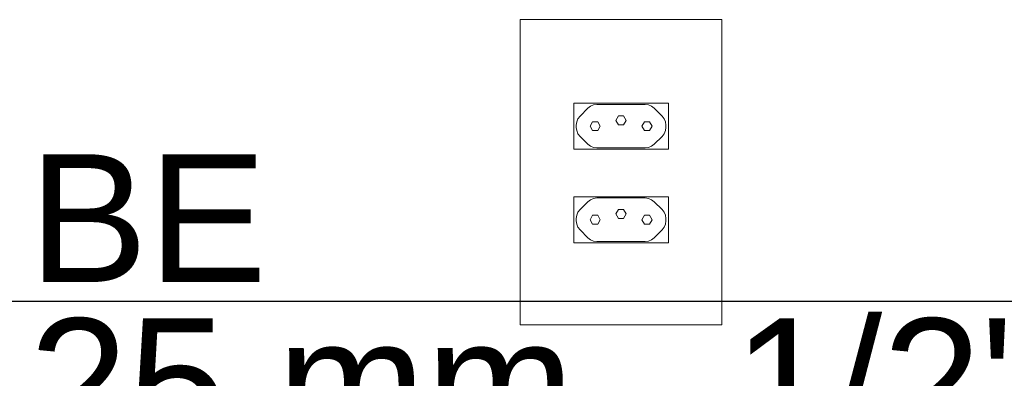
# Model space of a CAD drawing. Header units: millimetres. Extents: x -16331 to -10174, y -4135 to -3584.
# Tile 28 of 256: x -10370.196 to -10368.656, y -4014.513 to -4013.952. Entities that reach past the tile are written whole.
import ezdxf

# ---------------------------------------------------------------- set-up
doc = ezdxf.new("R2010")
doc.units = ezdxf.units.MM
doc.layers.add('DI-Eixos', color=7, linetype='Continuous')
doc.layers.add('Textos', color=7, linetype='Continuous')
doc.layers.add('DI-Elementos externos em vista', color=9, linetype='Continuous', lineweight=5)
doc.layers.add('IFC-IfcBuildingElementProxy-Contorno', color=250, linetype='Continuous', lineweight=5)
doc.styles.add('Arial', font='arial.ttf', dxfattribs={"height": 100})

msp = doc.modelspace()

# ---------------------------------------------------------------- linework, layer by layer
at = {"layer": 'DI-Eixos'}
msp.add_line((-10376.1671, -4014.3924), (-10355.1826, -4014.3924), dxfattribs=at)
at = {"layer": 'DI-Elementos externos em vista'}
for p, q in [((-10369.3344, -4013.9517), (-10369.4133, -4013.9517)), ((-10369.4133, -4013.9517), (-10369.4133, -4014.1906)), ((-10369.2555, -4013.9517), (-10369.3344, -4013.9517)), ((-10369.1766, -4013.9517), (-10369.2555, -4013.9517)), ((-10369.0977, -4013.9517), (-10369.1766, -4013.9517)), ((-10369.0977, -4014.1906), (-10369.0977, -4013.9517)), ((-10369.3295, -4014.0826), (-10369.2555, -4014.0826)), ((-10369.3295, -4014.0846), (-10369.3295, -4014.0826)), ((-10369.3295, -4014.0826), (-10369.3295, -4014.0846)), ((-10369.3255, -4014.0826), (-10369.3295, -4014.0826)), ((-10369.3295, -4014.0893), (-10369.3295, -4014.0846)), ((-10369.3295, -4014.0846), (-10369.3295, -4014.0893)), ((-10369.321, -4014.0826), (-10369.3255, -4014.0826)), ((-10369.3128, -4014.0826), (-10369.321, -4014.0826)), ((-10369.3042, -4014.0826), (-10369.3128, -4014.0826)), ((-10369.3074, -4014.0904), (-10369.3033, -4014.0872)), ((-10369.3033, -4014.0872), (-10369.3074, -4014.0904)), ((-10369.2995, -4014.0826), (-10369.3042, -4014.0826)), ((-10369.3033, -4014.0872), (-10369.2984, -4014.0852)), ((-10369.2984, -4014.0852), (-10369.3033, -4014.0872)), ((-10369.2972, -4014.0826), (-10369.2995, -4014.0826)), ((-10369.2984, -4014.0852), (-10369.2933, -4014.0846)), ((-10369.2933, -4014.0846), (-10369.2984, -4014.0852)), ((-10369.292, -4014.0826), (-10369.2972, -4014.0826)), ((-10369.2933, -4014.0846), (-10369.2619, -4014.0846)), ((-10369.2492, -4014.0846), (-10369.2933, -4014.0846)), ((-10369.2781, -4014.0826), (-10369.292, -4014.0826)), ((-10369.2631, -4014.0826), (-10369.2781, -4014.0826)), ((-10369.233, -4014.0826), (-10369.2631, -4014.0826)), ((-10369.2619, -4014.0846), (-10369.2492, -4014.0846)), ((-10369.2555, -4014.0826), (-10369.1815, -4014.0826)), ((-10369.2492, -4014.0846), (-10369.2178, -4014.0846)), ((-10369.2178, -4014.0846), (-10369.2492, -4014.0846)), ((-10369.2191, -4014.0826), (-10369.233, -4014.0826)), ((-10369.2139, -4014.0826), (-10369.2191, -4014.0826)), ((-10369.2178, -4014.0846), (-10369.2126, -4014.0852)), ((-10369.2126, -4014.0852), (-10369.2178, -4014.0846)), ((-10369.2115, -4014.0826), (-10369.2139, -4014.0826)), ((-10369.2126, -4014.0852), (-10369.2078, -4014.0872)), ((-10369.2078, -4014.0872), (-10369.2126, -4014.0852)), ((-10369.2068, -4014.0826), (-10369.2115, -4014.0826)), ((-10369.2078, -4014.0872), (-10369.2037, -4014.0904)), ((-10369.2037, -4014.0904), (-10369.2078, -4014.0872)), ((-10369.1983, -4014.0826), (-10369.2068, -4014.0826)), ((-10369.19, -4014.0826), (-10369.1983, -4014.0826)), ((-10369.1855, -4014.0826), (-10369.19, -4014.0826)), ((-10369.1815, -4014.0826), (-10369.1855, -4014.0826)), ((-10369.1815, -4014.0826), (-10369.1815, -4014.0893)), ((-10369.1815, -4014.0893), (-10369.1815, -4014.0826)), ((-10369.3295, -4014.0981), (-10369.3295, -4014.0893)), ((-10369.3295, -4014.0893), (-10369.3295, -4014.0899)), ((-10369.3295, -4014.0899), (-10369.3295, -4014.0981)), ((-10369.3295, -4014.1074), (-10369.3295, -4014.0981)), ((-10369.3295, -4014.0981), (-10369.3295, -4014.1074)), ((-10369.3229, -4014.1068), (-10369.3197, -4014.1027)), ((-10369.3197, -4014.1027), (-10369.3229, -4014.1068)), ((-10369.3197, -4014.1027), (-10369.3074, -4014.0904)), ((-10369.3074, -4014.0904), (-10369.3197, -4014.1027)), ((-10369.2635, -4014.1095), (-10369.2595, -4014.1025)), ((-10369.2595, -4014.1025), (-10369.2515, -4014.1025)), ((-10369.2515, -4014.1025), (-10369.2475, -4014.1095)), ((-10369.2037, -4014.0904), (-10369.1914, -4014.1027)), ((-10369.1914, -4014.1027), (-10369.2037, -4014.0904)), ((-10369.1914, -4014.1027), (-10369.1882, -4014.1068)), ((-10369.1882, -4014.1068), (-10369.1914, -4014.1027)), ((-10369.1815, -4014.0893), (-10369.1815, -4014.0981)), ((-10369.1815, -4014.0981), (-10369.1815, -4014.0893)), ((-10369.1815, -4014.0981), (-10369.1815, -4014.1074)), ((-10369.1815, -4014.1074), (-10369.1815, -4014.0981)), ((-10369.3295, -4014.1126), (-10369.3295, -4014.1074)), ((-10369.3295, -4014.1074), (-10369.3295, -4014.1126)), ((-10369.3295, -4014.1155), (-10369.3295, -4014.1126)), ((-10369.3295, -4014.1126), (-10369.3295, -4014.1141)), ((-10369.3295, -4014.1141), (-10369.3295, -4014.1155)), ((-10369.3295, -4014.123), (-10369.3295, -4014.1155)), ((-10369.3295, -4014.1155), (-10369.3295, -4014.1216)), ((-10369.3255, -4014.1168), (-10369.3249, -4014.1117)), ((-10369.3249, -4014.1117), (-10369.3255, -4014.1168)), ((-10369.3255, -4014.1203), (-10369.3255, -4014.1168)), ((-10369.3255, -4014.1168), (-10369.3255, -4014.1203)), ((-10369.3249, -4014.1117), (-10369.3229, -4014.1068)), ((-10369.3229, -4014.1068), (-10369.3249, -4014.1117)), ((-10369.304, -4014.1186), (-10369.3, -4014.1116)), ((-10369.3, -4014.1116), (-10369.292, -4014.1116)), ((-10369.292, -4014.1116), (-10369.288, -4014.1186)), ((-10369.2595, -4014.1164), (-10369.2635, -4014.1095)), ((-10369.2515, -4014.1164), (-10369.2595, -4014.1164)), ((-10369.2475, -4014.1095), (-10369.2515, -4014.1164)), ((-10369.223, -4014.1186), (-10369.219, -4014.1116)), ((-10369.219, -4014.1116), (-10369.211, -4014.1116)), ((-10369.211, -4014.1116), (-10369.207, -4014.1186)), ((-10369.1882, -4014.1068), (-10369.1862, -4014.1117)), ((-10369.1862, -4014.1117), (-10369.1882, -4014.1068)), ((-10369.1862, -4014.1117), (-10369.1855, -4014.1168)), ((-10369.1855, -4014.1168), (-10369.1862, -4014.1117)), ((-10369.1855, -4014.1168), (-10369.1855, -4014.1203)), ((-10369.1855, -4014.1203), (-10369.1855, -4014.1168)), ((-10369.1815, -4014.1074), (-10369.1815, -4014.1126)), ((-10369.1815, -4014.1126), (-10369.1815, -4014.1074)), ((-10369.1815, -4014.1126), (-10369.1815, -4014.1156)), ((-10369.1815, -4014.1142), (-10369.1815, -4014.1126)), ((-10369.1815, -4014.1156), (-10369.1815, -4014.1142)), ((-10369.1815, -4014.1156), (-10369.1815, -4014.123)), ((-10369.1815, -4014.1216), (-10369.1815, -4014.1156)), ((-10369.3295, -4014.1216), (-10369.3295, -4014.123)), ((-10369.3295, -4014.1472), (-10369.3295, -4014.123)), ((-10369.3295, -4014.123), (-10369.3295, -4014.1246)), ((-10369.3295, -4014.1246), (-10369.3295, -4014.1297)), ((-10369.3295, -4014.1297), (-10369.3295, -4014.139)), ((-10369.3249, -4014.1255), (-10369.3255, -4014.1203)), ((-10369.3255, -4014.1203), (-10369.3249, -4014.1255)), ((-10369.3229, -4014.1303), (-10369.3249, -4014.1255)), ((-10369.3249, -4014.1255), (-10369.3229, -4014.1303)), ((-10369.3197, -4014.1344), (-10369.3229, -4014.1303)), ((-10369.3229, -4014.1303), (-10369.3197, -4014.1344)), ((-10369.3, -4014.1255), (-10369.304, -4014.1186)), ((-10369.292, -4014.1255), (-10369.3, -4014.1255)), ((-10369.288, -4014.1186), (-10369.292, -4014.1255)), ((-10369.219, -4014.1255), (-10369.223, -4014.1186)), ((-10369.211, -4014.1255), (-10369.219, -4014.1255)), ((-10369.207, -4014.1186), (-10369.211, -4014.1255)), ((-10369.1882, -4014.1303), (-10369.1914, -4014.1344)), ((-10369.1914, -4014.1344), (-10369.1882, -4014.1303)), ((-10369.1862, -4014.1255), (-10369.1882, -4014.1303)), ((-10369.1882, -4014.1303), (-10369.1862, -4014.1255)), ((-10369.1855, -4014.1203), (-10369.1862, -4014.1255)), ((-10369.1862, -4014.1255), (-10369.1855, -4014.1203)), ((-10369.1815, -4014.123), (-10369.1815, -4014.1216)), ((-10369.1815, -4014.123), (-10369.1815, -4014.1472)), ((-10369.1815, -4014.1246), (-10369.1815, -4014.123)), ((-10369.1815, -4014.1297), (-10369.1815, -4014.1246)), ((-10369.1815, -4014.139), (-10369.1815, -4014.1297)), ((-10369.3295, -4014.139), (-10369.3295, -4014.1472)), ((-10369.3295, -4014.1546), (-10369.3295, -4014.1472)), ((-10369.3295, -4014.1472), (-10369.3295, -4014.1478)), ((-10369.3295, -4014.1478), (-10369.3295, -4014.1546)), ((-10369.3074, -4014.1467), (-10369.3197, -4014.1344)), ((-10369.3197, -4014.1344), (-10369.3074, -4014.1467)), ((-10369.3033, -4014.1499), (-10369.3074, -4014.1467)), ((-10369.3074, -4014.1467), (-10369.3033, -4014.1499)), ((-10369.2037, -4014.1467), (-10369.2078, -4014.1499)), ((-10369.2078, -4014.1499), (-10369.2037, -4014.1467)), ((-10369.1914, -4014.1344), (-10369.2037, -4014.1467)), ((-10369.2037, -4014.1467), (-10369.1914, -4014.1344)), ((-10369.1815, -4014.1472), (-10369.1815, -4014.139)), ((-10369.1815, -4014.1472), (-10369.1815, -4014.1546)), ((-10369.1815, -4014.1478), (-10369.1815, -4014.1472)), ((-10369.1815, -4014.1546), (-10369.1815, -4014.1478)), ((-10369.321, -4014.1546), (-10369.3295, -4014.1546)), ((-10369.3295, -4014.1546), (-10369.321, -4014.1546)), ((-10369.3128, -4014.1546), (-10369.321, -4014.1546)), ((-10369.321, -4014.1546), (-10369.3128, -4014.1546)), ((-10369.3042, -4014.1546), (-10369.3128, -4014.1546)), ((-10369.3128, -4014.1546), (-10369.3042, -4014.1546)), ((-10369.2995, -4014.1546), (-10369.3042, -4014.1546)), ((-10369.3042, -4014.1546), (-10369.2995, -4014.1546)), ((-10369.2984, -4014.1519), (-10369.3033, -4014.1499)), ((-10369.3033, -4014.1499), (-10369.2984, -4014.1519)), ((-10369.2972, -4014.1546), (-10369.2995, -4014.1546)), ((-10369.2995, -4014.1546), (-10369.2972, -4014.1546)), ((-10369.2933, -4014.1526), (-10369.2984, -4014.1519)), ((-10369.2984, -4014.1519), (-10369.2933, -4014.1526)), ((-10369.292, -4014.1546), (-10369.2972, -4014.1546)), ((-10369.2972, -4014.1546), (-10369.292, -4014.1546)), ((-10369.2178, -4014.1526), (-10369.2933, -4014.1526)), ((-10369.2933, -4014.1526), (-10369.2178, -4014.1526)), ((-10369.2781, -4014.1546), (-10369.292, -4014.1546)), ((-10369.292, -4014.1546), (-10369.2781, -4014.1546)), ((-10369.2555, -4014.1546), (-10369.2781, -4014.1546)), ((-10369.2781, -4014.1546), (-10369.2191, -4014.1546)), ((-10369.233, -4014.1546), (-10369.2555, -4014.1546)), ((-10369.2191, -4014.1546), (-10369.233, -4014.1546)), ((-10369.2139, -4014.1546), (-10369.2191, -4014.1546)), ((-10369.2191, -4014.1546), (-10369.2139, -4014.1546)), ((-10369.2126, -4014.1519), (-10369.2178, -4014.1526)), ((-10369.2178, -4014.1526), (-10369.2126, -4014.1519)), ((-10369.2115, -4014.1546), (-10369.2139, -4014.1546)), ((-10369.2139, -4014.1546), (-10369.2115, -4014.1546)), ((-10369.2078, -4014.1499), (-10369.2126, -4014.1519)), ((-10369.2126, -4014.1519), (-10369.2078, -4014.1499)), ((-10369.2068, -4014.1546), (-10369.2115, -4014.1546)), ((-10369.2115, -4014.1546), (-10369.2068, -4014.1546)), ((-10369.1983, -4014.1546), (-10369.2068, -4014.1546)), ((-10369.2068, -4014.1546), (-10369.1983, -4014.1546)), ((-10369.19, -4014.1546), (-10369.1983, -4014.1546)), ((-10369.1983, -4014.1546), (-10369.19, -4014.1546)), ((-10369.1815, -4014.1546), (-10369.19, -4014.1546)), ((-10369.19, -4014.1546), (-10369.1815, -4014.1546)), ((-10369.4133, -4014.1906), (-10369.4133, -4014.4294)), ((-10369.0977, -4014.4294), (-10369.0977, -4014.1906)), ((-10369.3295, -4014.2289), (-10369.3112, -4014.2289)), ((-10369.3295, -4014.2309), (-10369.3295, -4014.2289)), ((-10369.3295, -4014.2289), (-10369.3295, -4014.2309)), ((-10369.3255, -4014.2289), (-10369.3295, -4014.2289)), ((-10369.3295, -4014.2357), (-10369.3295, -4014.2309)), ((-10369.3295, -4014.2309), (-10369.3295, -4014.2357)), ((-10369.3295, -4014.2445), (-10369.3295, -4014.2357)), ((-10369.3295, -4014.2357), (-10369.3295, -4014.2363)), ((-10369.3295, -4014.2363), (-10369.3295, -4014.2445)), ((-10369.321, -4014.2289), (-10369.3255, -4014.2289)), ((-10369.3128, -4014.2289), (-10369.321, -4014.2289)), ((-10369.3197, -4014.2491), (-10369.3074, -4014.2368)), ((-10369.3074, -4014.2368), (-10369.3197, -4014.2491)), ((-10369.3042, -4014.2289), (-10369.3128, -4014.2289)), ((-10369.3112, -4014.2289), (-10369.282, -4014.2289)), ((-10369.3074, -4014.2368), (-10369.3033, -4014.2336)), ((-10369.3033, -4014.2336), (-10369.3074, -4014.2368)), ((-10369.2995, -4014.2289), (-10369.3042, -4014.2289)), ((-10369.3033, -4014.2336), (-10369.2984, -4014.2316)), ((-10369.2984, -4014.2316), (-10369.3033, -4014.2336)), ((-10369.2972, -4014.2289), (-10369.2995, -4014.2289)), ((-10369.2984, -4014.2316), (-10369.2933, -4014.2309)), ((-10369.2933, -4014.2309), (-10369.2984, -4014.2316)), ((-10369.292, -4014.2289), (-10369.2972, -4014.2289)), ((-10369.2933, -4014.2309), (-10369.2619, -4014.2309)), ((-10369.2492, -4014.2309), (-10369.2933, -4014.2309)), ((-10369.2781, -4014.2289), (-10369.292, -4014.2289)), ((-10369.282, -4014.2289), (-10369.2555, -4014.2289)), ((-10369.2631, -4014.2289), (-10369.2781, -4014.2289)), ((-10369.233, -4014.2289), (-10369.2631, -4014.2289)), ((-10369.2619, -4014.2309), (-10369.2492, -4014.2309)), ((-10369.2555, -4014.2289), (-10369.1815, -4014.2289)), ((-10369.2492, -4014.2309), (-10369.2178, -4014.2309)), ((-10369.2178, -4014.2309), (-10369.2492, -4014.2309)), ((-10369.2191, -4014.2289), (-10369.233, -4014.2289)), ((-10369.2139, -4014.2289), (-10369.2191, -4014.2289)), ((-10369.2178, -4014.2309), (-10369.2126, -4014.2316)), ((-10369.2126, -4014.2316), (-10369.2178, -4014.2309)), ((-10369.2115, -4014.2289), (-10369.2139, -4014.2289)), ((-10369.2126, -4014.2316), (-10369.2078, -4014.2336)), ((-10369.2078, -4014.2336), (-10369.2126, -4014.2316)), ((-10369.2068, -4014.2289), (-10369.2115, -4014.2289)), ((-10369.2078, -4014.2336), (-10369.2037, -4014.2368)), ((-10369.2037, -4014.2368), (-10369.2078, -4014.2336)), ((-10369.1983, -4014.2289), (-10369.2068, -4014.2289)), ((-10369.2037, -4014.2368), (-10369.1914, -4014.2491)), ((-10369.1914, -4014.2491), (-10369.2037, -4014.2368)), ((-10369.19, -4014.2289), (-10369.1983, -4014.2289)), ((-10369.1855, -4014.2289), (-10369.19, -4014.2289)), ((-10369.1815, -4014.2289), (-10369.1855, -4014.2289)), ((-10369.1815, -4014.2289), (-10369.1815, -4014.2357)), ((-10369.1815, -4014.2357), (-10369.1815, -4014.2289)), ((-10369.1815, -4014.2357), (-10369.1815, -4014.2445)), ((-10369.1815, -4014.2445), (-10369.1815, -4014.2357)), ((-10369.3295, -4014.2538), (-10369.3295, -4014.2445)), ((-10369.3295, -4014.2445), (-10369.3295, -4014.2538)), ((-10369.3295, -4014.2589), (-10369.3295, -4014.2538)), ((-10369.3295, -4014.2538), (-10369.3295, -4014.2589)), ((-10369.3249, -4014.258), (-10369.3229, -4014.2532)), ((-10369.3229, -4014.2532), (-10369.3249, -4014.258)), ((-10369.3229, -4014.2532), (-10369.3197, -4014.2491)), ((-10369.3197, -4014.2491), (-10369.3229, -4014.2532)), ((-10369.2635, -4014.2558), (-10369.2595, -4014.2489)), ((-10369.2595, -4014.2628), (-10369.2635, -4014.2558)), ((-10369.2595, -4014.2489), (-10369.2515, -4014.2489)), ((-10369.2515, -4014.2489), (-10369.2475, -4014.2558)), ((-10369.2475, -4014.2558), (-10369.2515, -4014.2628)), ((-10369.1914, -4014.2491), (-10369.1882, -4014.2532)), ((-10369.1882, -4014.2532), (-10369.1914, -4014.2491)), ((-10369.1882, -4014.2532), (-10369.1862, -4014.258)), ((-10369.1862, -4014.258), (-10369.1882, -4014.2532)), ((-10369.1815, -4014.2445), (-10369.1815, -4014.2538)), ((-10369.1815, -4014.2538), (-10369.1815, -4014.2445)), ((-10369.1815, -4014.2538), (-10369.1815, -4014.2589)), ((-10369.1815, -4014.2589), (-10369.1815, -4014.2538)), ((-10369.3295, -4014.2619), (-10369.3295, -4014.2589)), ((-10369.3295, -4014.2589), (-10369.3295, -4014.2605)), ((-10369.3295, -4014.2605), (-10369.3295, -4014.2619)), ((-10369.3295, -4014.2694), (-10369.3295, -4014.2619)), ((-10369.3295, -4014.2619), (-10369.3295, -4014.2679)), ((-10369.3295, -4014.2679), (-10369.3295, -4014.2694)), ((-10369.3295, -4014.2936), (-10369.3295, -4014.2694)), ((-10369.3295, -4014.2694), (-10369.3295, -4014.2709)), ((-10369.3295, -4014.2709), (-10369.3295, -4014.2761)), ((-10369.3255, -4014.2632), (-10369.3249, -4014.258)), ((-10369.3249, -4014.258), (-10369.3255, -4014.2632)), ((-10369.3255, -4014.2667), (-10369.3255, -4014.2632)), ((-10369.3255, -4014.2632), (-10369.3255, -4014.2667)), ((-10369.3249, -4014.2718), (-10369.3255, -4014.2667)), ((-10369.3255, -4014.2667), (-10369.3249, -4014.2718)), ((-10369.3229, -4014.2767), (-10369.3249, -4014.2718)), ((-10369.3249, -4014.2718), (-10369.3229, -4014.2767)), ((-10369.304, -4014.2649), (-10369.3, -4014.258)), ((-10369.3, -4014.2719), (-10369.304, -4014.2649)), ((-10369.3, -4014.258), (-10369.292, -4014.258)), ((-10369.292, -4014.2719), (-10369.3, -4014.2719)), ((-10369.292, -4014.258), (-10369.288, -4014.2649)), ((-10369.288, -4014.2649), (-10369.292, -4014.2719)), ((-10369.2515, -4014.2628), (-10369.2595, -4014.2628)), ((-10369.223, -4014.2649), (-10369.219, -4014.258)), ((-10369.219, -4014.2719), (-10369.223, -4014.2649)), ((-10369.219, -4014.258), (-10369.211, -4014.258)), ((-10369.211, -4014.2719), (-10369.219, -4014.2719)), ((-10369.211, -4014.258), (-10369.207, -4014.2649)), ((-10369.207, -4014.2649), (-10369.211, -4014.2719)), ((-10369.1862, -4014.2718), (-10369.1882, -4014.2767)), ((-10369.1882, -4014.2767), (-10369.1862, -4014.2718)), ((-10369.1862, -4014.258), (-10369.1855, -4014.2632)), ((-10369.1855, -4014.2632), (-10369.1862, -4014.258)), ((-10369.1855, -4014.2667), (-10369.1862, -4014.2718)), ((-10369.1862, -4014.2718), (-10369.1855, -4014.2667)), ((-10369.1855, -4014.2632), (-10369.1855, -4014.2667)), ((-10369.1855, -4014.2667), (-10369.1855, -4014.2632)), ((-10369.1815, -4014.2589), (-10369.1815, -4014.2619)), ((-10369.1815, -4014.2605), (-10369.1815, -4014.2589)), ((-10369.1815, -4014.2619), (-10369.1815, -4014.2605)), ((-10369.1815, -4014.2619), (-10369.1815, -4014.2693)), ((-10369.1815, -4014.2679), (-10369.1815, -4014.2619)), ((-10369.1815, -4014.2693), (-10369.1815, -4014.2679)), ((-10369.1815, -4014.2693), (-10369.1815, -4014.2936)), ((-10369.1815, -4014.2709), (-10369.1815, -4014.2693)), ((-10369.1815, -4014.2761), (-10369.1815, -4014.2709)), ((-10369.3295, -4014.2761), (-10369.3295, -4014.2854)), ((-10369.3295, -4014.2854), (-10369.3295, -4014.2936)), ((-10369.3197, -4014.2808), (-10369.3229, -4014.2767)), ((-10369.3229, -4014.2767), (-10369.3197, -4014.2808)), ((-10369.3074, -4014.2931), (-10369.3197, -4014.2808)), ((-10369.3197, -4014.2808), (-10369.3074, -4014.2931)), ((-10369.1914, -4014.2808), (-10369.2037, -4014.2931)), ((-10369.2037, -4014.2931), (-10369.1914, -4014.2808)), ((-10369.1882, -4014.2767), (-10369.1914, -4014.2808)), ((-10369.1914, -4014.2808), (-10369.1882, -4014.2767)), ((-10369.1815, -4014.2854), (-10369.1815, -4014.2761)), ((-10369.1815, -4014.2936), (-10369.1815, -4014.2854)), ((-10369.3295, -4014.3009), (-10369.3295, -4014.2936)), ((-10369.3295, -4014.2936), (-10369.3295, -4014.2942)), ((-10369.3295, -4014.2942), (-10369.3295, -4014.3009)), ((-10369.321, -4014.3009), (-10369.3295, -4014.3009)), ((-10369.3295, -4014.3009), (-10369.321, -4014.3009)), ((-10369.3128, -4014.3009), (-10369.321, -4014.3009)), ((-10369.321, -4014.3009), (-10369.3128, -4014.3009)), ((-10369.3042, -4014.3009), (-10369.3128, -4014.3009)), ((-10369.3128, -4014.3009), (-10369.3042, -4014.3009)), ((-10369.3033, -4014.2963), (-10369.3074, -4014.2931)), ((-10369.3074, -4014.2931), (-10369.3033, -4014.2963)), ((-10369.2995, -4014.3009), (-10369.3042, -4014.3009)), ((-10369.3042, -4014.3009), (-10369.2995, -4014.3009)), ((-10369.2984, -4014.2983), (-10369.3033, -4014.2963)), ((-10369.3033, -4014.2963), (-10369.2984, -4014.2983)), ((-10369.2972, -4014.3009), (-10369.2995, -4014.3009)), ((-10369.2995, -4014.3009), (-10369.2972, -4014.3009)), ((-10369.2933, -4014.2989), (-10369.2984, -4014.2983)), ((-10369.2984, -4014.2983), (-10369.2933, -4014.2989)), ((-10369.292, -4014.3009), (-10369.2972, -4014.3009)), ((-10369.2972, -4014.3009), (-10369.292, -4014.3009)), ((-10369.2178, -4014.2989), (-10369.2933, -4014.2989)), ((-10369.2933, -4014.2989), (-10369.2178, -4014.2989)), ((-10369.2781, -4014.3009), (-10369.292, -4014.3009)), ((-10369.292, -4014.3009), (-10369.2781, -4014.3009)), ((-10369.2555, -4014.3009), (-10369.2781, -4014.3009)), ((-10369.2781, -4014.3009), (-10369.2191, -4014.3009)), ((-10369.233, -4014.3009), (-10369.2555, -4014.3009)), ((-10369.2191, -4014.3009), (-10369.233, -4014.3009)), ((-10369.2139, -4014.3009), (-10369.2191, -4014.3009)), ((-10369.2191, -4014.3009), (-10369.2139, -4014.3009)), ((-10369.2126, -4014.2983), (-10369.2178, -4014.2989)), ((-10369.2178, -4014.2989), (-10369.2126, -4014.2983)), ((-10369.2115, -4014.3009), (-10369.2139, -4014.3009)), ((-10369.2139, -4014.3009), (-10369.2115, -4014.3009)), ((-10369.2078, -4014.2963), (-10369.2126, -4014.2983)), ((-10369.2126, -4014.2983), (-10369.2078, -4014.2963)), ((-10369.2068, -4014.3009), (-10369.2115, -4014.3009)), ((-10369.2115, -4014.3009), (-10369.2068, -4014.3009)), ((-10369.2037, -4014.2931), (-10369.2078, -4014.2963)), ((-10369.2078, -4014.2963), (-10369.2037, -4014.2931)), ((-10369.1983, -4014.3009), (-10369.2068, -4014.3009)), ((-10369.2068, -4014.3009), (-10369.1983, -4014.3009)), ((-10369.19, -4014.3009), (-10369.1983, -4014.3009)), ((-10369.1983, -4014.3009), (-10369.19, -4014.3009)), ((-10369.1815, -4014.3009), (-10369.19, -4014.3009)), ((-10369.19, -4014.3009), (-10369.1815, -4014.3009)), ((-10369.1815, -4014.2936), (-10369.1815, -4014.3009)), ((-10369.1815, -4014.2942), (-10369.1815, -4014.2936)), ((-10369.1815, -4014.3009), (-10369.1815, -4014.2942)), ((-10369.4133, -4014.4294), (-10369.3344, -4014.4294)), ((-10369.3344, -4014.4294), (-10369.3041, -4014.4294)), ((-10369.3041, -4014.4294), (-10369.2596, -4014.4294)), ((-10369.2596, -4014.4294), (-10369.2555, -4014.4294)), ((-10369.2555, -4014.4294), (-10369.2515, -4014.4294)), ((-10369.2515, -4014.4294), (-10369.2069, -4014.4294)), ((-10369.2069, -4014.4294), (-10369.0977, -4014.4294))]:
    msp.add_line(p, q, dxfattribs=at)
at = {"layer": 'IFC-IfcBuildingElementProxy-Contorno', "lineweight": 5}
for p, q in [((-10369.3344, -4013.9517), (-10369.4133, -4013.9517)), ((-10369.4133, -4013.9517), (-10369.4133, -4014.1906)), ((-10369.2555, -4013.9517), (-10369.3344, -4013.9517)), ((-10369.1766, -4013.9517), (-10369.2555, -4013.9517)), ((-10369.0977, -4013.9517), (-10369.1766, -4013.9517)), ((-10369.0977, -4014.1906), (-10369.0977, -4013.9517)), ((-10369.3295, -4014.0826), (-10369.2555, -4014.0826)), ((-10369.3295, -4014.0846), (-10369.3295, -4014.0826)), ((-10369.3295, -4014.0826), (-10369.3295, -4014.0846)), ((-10369.3255, -4014.0826), (-10369.3295, -4014.0826)), ((-10369.3295, -4014.0893), (-10369.3295, -4014.0846)), ((-10369.3295, -4014.0846), (-10369.3295, -4014.0893)), ((-10369.321, -4014.0826), (-10369.3255, -4014.0826)), ((-10369.3128, -4014.0826), (-10369.321, -4014.0826)), ((-10369.3042, -4014.0826), (-10369.3128, -4014.0826)), ((-10369.3074, -4014.0904), (-10369.3033, -4014.0872)), ((-10369.3033, -4014.0872), (-10369.3074, -4014.0904)), ((-10369.2995, -4014.0826), (-10369.3042, -4014.0826)), ((-10369.3033, -4014.0872), (-10369.2984, -4014.0852)), ((-10369.2984, -4014.0852), (-10369.3033, -4014.0872)), ((-10369.2972, -4014.0826), (-10369.2995, -4014.0826)), ((-10369.2984, -4014.0852), (-10369.2933, -4014.0846)), ((-10369.2933, -4014.0846), (-10369.2984, -4014.0852)), ((-10369.292, -4014.0826), (-10369.2972, -4014.0826)), ((-10369.2933, -4014.0846), (-10369.2619, -4014.0846)), ((-10369.2492, -4014.0846), (-10369.2933, -4014.0846)), ((-10369.2781, -4014.0826), (-10369.292, -4014.0826)), ((-10369.2631, -4014.0826), (-10369.2781, -4014.0826)), ((-10369.233, -4014.0826), (-10369.2631, -4014.0826)), ((-10369.2619, -4014.0846), (-10369.2492, -4014.0846)), ((-10369.2555, -4014.0826), (-10369.1815, -4014.0826)), ((-10369.2492, -4014.0846), (-10369.2178, -4014.0846)), ((-10369.2178, -4014.0846), (-10369.2492, -4014.0846)), ((-10369.2191, -4014.0826), (-10369.233, -4014.0826)), ((-10369.2139, -4014.0826), (-10369.2191, -4014.0826)), ((-10369.2178, -4014.0846), (-10369.2126, -4014.0852)), ((-10369.2126, -4014.0852), (-10369.2178, -4014.0846)), ((-10369.2115, -4014.0826), (-10369.2139, -4014.0826)), ((-10369.2126, -4014.0852), (-10369.2078, -4014.0872)), ((-10369.2078, -4014.0872), (-10369.2126, -4014.0852)), ((-10369.2068, -4014.0826), (-10369.2115, -4014.0826)), ((-10369.2078, -4014.0872), (-10369.2037, -4014.0904)), ((-10369.2037, -4014.0904), (-10369.2078, -4014.0872)), ((-10369.1983, -4014.0826), (-10369.2068, -4014.0826)), ((-10369.19, -4014.0826), (-10369.1983, -4014.0826)), ((-10369.1855, -4014.0826), (-10369.19, -4014.0826)), ((-10369.1815, -4014.0826), (-10369.1855, -4014.0826)), ((-10369.1815, -4014.0826), (-10369.1815, -4014.0893)), ((-10369.1815, -4014.0893), (-10369.1815, -4014.0826)), ((-10369.3295, -4014.0981), (-10369.3295, -4014.0893)), ((-10369.3295, -4014.0893), (-10369.3295, -4014.0899)), ((-10369.3295, -4014.0899), (-10369.3295, -4014.0981)), ((-10369.3295, -4014.1074), (-10369.3295, -4014.0981)), ((-10369.3295, -4014.0981), (-10369.3295, -4014.1074)), ((-10369.3229, -4014.1068), (-10369.3197, -4014.1027)), ((-10369.3197, -4014.1027), (-10369.3229, -4014.1068)), ((-10369.3197, -4014.1027), (-10369.3074, -4014.0904)), ((-10369.3074, -4014.0904), (-10369.3197, -4014.1027)), ((-10369.2635, -4014.1095), (-10369.2595, -4014.1025)), ((-10369.2595, -4014.1025), (-10369.2515, -4014.1025)), ((-10369.2515, -4014.1025), (-10369.2475, -4014.1095)), ((-10369.2037, -4014.0904), (-10369.1914, -4014.1027)), ((-10369.1914, -4014.1027), (-10369.2037, -4014.0904)), ((-10369.1914, -4014.1027), (-10369.1882, -4014.1068)), ((-10369.1882, -4014.1068), (-10369.1914, -4014.1027)), ((-10369.1815, -4014.0893), (-10369.1815, -4014.0981)), ((-10369.1815, -4014.0981), (-10369.1815, -4014.0893)), ((-10369.1815, -4014.0981), (-10369.1815, -4014.1074)), ((-10369.1815, -4014.1074), (-10369.1815, -4014.0981)), ((-10369.3295, -4014.1126), (-10369.3295, -4014.1074)), ((-10369.3295, -4014.1074), (-10369.3295, -4014.1126)), ((-10369.3295, -4014.1155), (-10369.3295, -4014.1126)), ((-10369.3295, -4014.1126), (-10369.3295, -4014.1141)), ((-10369.3295, -4014.1141), (-10369.3295, -4014.1155)), ((-10369.3295, -4014.123), (-10369.3295, -4014.1155)), ((-10369.3295, -4014.1155), (-10369.3295, -4014.1216)), ((-10369.3255, -4014.1168), (-10369.3249, -4014.1117)), ((-10369.3249, -4014.1117), (-10369.3255, -4014.1168)), ((-10369.3255, -4014.1203), (-10369.3255, -4014.1168)), ((-10369.3255, -4014.1168), (-10369.3255, -4014.1203)), ((-10369.3249, -4014.1117), (-10369.3229, -4014.1068)), ((-10369.3229, -4014.1068), (-10369.3249, -4014.1117)), ((-10369.304, -4014.1186), (-10369.3, -4014.1116)), ((-10369.3, -4014.1116), (-10369.292, -4014.1116)), ((-10369.292, -4014.1116), (-10369.288, -4014.1186)), ((-10369.2595, -4014.1164), (-10369.2635, -4014.1095)), ((-10369.2515, -4014.1164), (-10369.2595, -4014.1164)), ((-10369.2475, -4014.1095), (-10369.2515, -4014.1164)), ((-10369.223, -4014.1186), (-10369.219, -4014.1116)), ((-10369.219, -4014.1116), (-10369.211, -4014.1116)), ((-10369.211, -4014.1116), (-10369.207, -4014.1186)), ((-10369.1882, -4014.1068), (-10369.1862, -4014.1117)), ((-10369.1862, -4014.1117), (-10369.1882, -4014.1068)), ((-10369.1862, -4014.1117), (-10369.1855, -4014.1168)), ((-10369.1855, -4014.1168), (-10369.1862, -4014.1117)), ((-10369.1855, -4014.1168), (-10369.1855, -4014.1203)), ((-10369.1855, -4014.1203), (-10369.1855, -4014.1168)), ((-10369.1815, -4014.1074), (-10369.1815, -4014.1126)), ((-10369.1815, -4014.1126), (-10369.1815, -4014.1074)), ((-10369.1815, -4014.1126), (-10369.1815, -4014.1156)), ((-10369.1815, -4014.1142), (-10369.1815, -4014.1126)), ((-10369.1815, -4014.1156), (-10369.1815, -4014.1142)), ((-10369.1815, -4014.1156), (-10369.1815, -4014.123)), ((-10369.1815, -4014.1216), (-10369.1815, -4014.1156)), ((-10369.3295, -4014.1216), (-10369.3295, -4014.123)), ((-10369.3295, -4014.1472), (-10369.3295, -4014.123)), ((-10369.3295, -4014.123), (-10369.3295, -4014.1246)), ((-10369.3295, -4014.1246), (-10369.3295, -4014.1297)), ((-10369.3295, -4014.1297), (-10369.3295, -4014.139)), ((-10369.3249, -4014.1255), (-10369.3255, -4014.1203)), ((-10369.3255, -4014.1203), (-10369.3249, -4014.1255)), ((-10369.3229, -4014.1303), (-10369.3249, -4014.1255)), ((-10369.3249, -4014.1255), (-10369.3229, -4014.1303)), ((-10369.3197, -4014.1344), (-10369.3229, -4014.1303)), ((-10369.3229, -4014.1303), (-10369.3197, -4014.1344)), ((-10369.3, -4014.1255), (-10369.304, -4014.1186)), ((-10369.292, -4014.1255), (-10369.3, -4014.1255)), ((-10369.288, -4014.1186), (-10369.292, -4014.1255)), ((-10369.219, -4014.1255), (-10369.223, -4014.1186)), ((-10369.211, -4014.1255), (-10369.219, -4014.1255)), ((-10369.207, -4014.1186), (-10369.211, -4014.1255)), ((-10369.1882, -4014.1303), (-10369.1914, -4014.1344)), ((-10369.1914, -4014.1344), (-10369.1882, -4014.1303)), ((-10369.1862, -4014.1255), (-10369.1882, -4014.1303)), ((-10369.1882, -4014.1303), (-10369.1862, -4014.1255)), ((-10369.1855, -4014.1203), (-10369.1862, -4014.1255)), ((-10369.1862, -4014.1255), (-10369.1855, -4014.1203)), ((-10369.1815, -4014.123), (-10369.1815, -4014.1216)), ((-10369.1815, -4014.123), (-10369.1815, -4014.1472)), ((-10369.1815, -4014.1246), (-10369.1815, -4014.123)), ((-10369.1815, -4014.1297), (-10369.1815, -4014.1246)), ((-10369.1815, -4014.139), (-10369.1815, -4014.1297)), ((-10369.3295, -4014.139), (-10369.3295, -4014.1472)), ((-10369.3295, -4014.1546), (-10369.3295, -4014.1472)), ((-10369.3295, -4014.1472), (-10369.3295, -4014.1478)), ((-10369.3295, -4014.1478), (-10369.3295, -4014.1546)), ((-10369.3074, -4014.1467), (-10369.3197, -4014.1344)), ((-10369.3197, -4014.1344), (-10369.3074, -4014.1467)), ((-10369.3033, -4014.1499), (-10369.3074, -4014.1467)), ((-10369.3074, -4014.1467), (-10369.3033, -4014.1499)), ((-10369.2037, -4014.1467), (-10369.2078, -4014.1499)), ((-10369.2078, -4014.1499), (-10369.2037, -4014.1467)), ((-10369.1914, -4014.1344), (-10369.2037, -4014.1467)), ((-10369.2037, -4014.1467), (-10369.1914, -4014.1344)), ((-10369.1815, -4014.1472), (-10369.1815, -4014.139)), ((-10369.1815, -4014.1472), (-10369.1815, -4014.1546)), ((-10369.1815, -4014.1478), (-10369.1815, -4014.1472)), ((-10369.1815, -4014.1546), (-10369.1815, -4014.1478)), ((-10369.321, -4014.1546), (-10369.3295, -4014.1546)), ((-10369.3295, -4014.1546), (-10369.321, -4014.1546)), ((-10369.3128, -4014.1546), (-10369.321, -4014.1546)), ((-10369.321, -4014.1546), (-10369.3128, -4014.1546)), ((-10369.3042, -4014.1546), (-10369.3128, -4014.1546)), ((-10369.3128, -4014.1546), (-10369.3042, -4014.1546)), ((-10369.2995, -4014.1546), (-10369.3042, -4014.1546)), ((-10369.3042, -4014.1546), (-10369.2995, -4014.1546)), ((-10369.2984, -4014.1519), (-10369.3033, -4014.1499)), ((-10369.3033, -4014.1499), (-10369.2984, -4014.1519)), ((-10369.2972, -4014.1546), (-10369.2995, -4014.1546)), ((-10369.2995, -4014.1546), (-10369.2972, -4014.1546)), ((-10369.2933, -4014.1526), (-10369.2984, -4014.1519)), ((-10369.2984, -4014.1519), (-10369.2933, -4014.1526)), ((-10369.292, -4014.1546), (-10369.2972, -4014.1546)), ((-10369.2972, -4014.1546), (-10369.292, -4014.1546)), ((-10369.2178, -4014.1526), (-10369.2933, -4014.1526)), ((-10369.2933, -4014.1526), (-10369.2178, -4014.1526)), ((-10369.2781, -4014.1546), (-10369.292, -4014.1546)), ((-10369.292, -4014.1546), (-10369.2781, -4014.1546)), ((-10369.2555, -4014.1546), (-10369.2781, -4014.1546)), ((-10369.2781, -4014.1546), (-10369.2191, -4014.1546)), ((-10369.233, -4014.1546), (-10369.2555, -4014.1546)), ((-10369.2191, -4014.1546), (-10369.233, -4014.1546)), ((-10369.2139, -4014.1546), (-10369.2191, -4014.1546)), ((-10369.2191, -4014.1546), (-10369.2139, -4014.1546)), ((-10369.2126, -4014.1519), (-10369.2178, -4014.1526)), ((-10369.2178, -4014.1526), (-10369.2126, -4014.1519)), ((-10369.2115, -4014.1546), (-10369.2139, -4014.1546)), ((-10369.2139, -4014.1546), (-10369.2115, -4014.1546)), ((-10369.2078, -4014.1499), (-10369.2126, -4014.1519)), ((-10369.2126, -4014.1519), (-10369.2078, -4014.1499)), ((-10369.2068, -4014.1546), (-10369.2115, -4014.1546)), ((-10369.2115, -4014.1546), (-10369.2068, -4014.1546)), ((-10369.1983, -4014.1546), (-10369.2068, -4014.1546)), ((-10369.2068, -4014.1546), (-10369.1983, -4014.1546)), ((-10369.19, -4014.1546), (-10369.1983, -4014.1546)), ((-10369.1983, -4014.1546), (-10369.19, -4014.1546)), ((-10369.1815, -4014.1546), (-10369.19, -4014.1546)), ((-10369.19, -4014.1546), (-10369.1815, -4014.1546)), ((-10369.4133, -4014.1906), (-10369.4133, -4014.4294)), ((-10369.0977, -4014.4294), (-10369.0977, -4014.1906)), ((-10369.3295, -4014.2289), (-10369.3112, -4014.2289)), ((-10369.3295, -4014.2309), (-10369.3295, -4014.2289)), ((-10369.3295, -4014.2289), (-10369.3295, -4014.2309)), ((-10369.3255, -4014.2289), (-10369.3295, -4014.2289)), ((-10369.3295, -4014.2357), (-10369.3295, -4014.2309)), ((-10369.3295, -4014.2309), (-10369.3295, -4014.2357)), ((-10369.3295, -4014.2445), (-10369.3295, -4014.2357)), ((-10369.3295, -4014.2357), (-10369.3295, -4014.2363)), ((-10369.3295, -4014.2363), (-10369.3295, -4014.2445)), ((-10369.321, -4014.2289), (-10369.3255, -4014.2289)), ((-10369.3128, -4014.2289), (-10369.321, -4014.2289)), ((-10369.3197, -4014.2491), (-10369.3074, -4014.2368)), ((-10369.3074, -4014.2368), (-10369.3197, -4014.2491)), ((-10369.3042, -4014.2289), (-10369.3128, -4014.2289)), ((-10369.3112, -4014.2289), (-10369.282, -4014.2289)), ((-10369.3074, -4014.2368), (-10369.3033, -4014.2336)), ((-10369.3033, -4014.2336), (-10369.3074, -4014.2368)), ((-10369.2995, -4014.2289), (-10369.3042, -4014.2289)), ((-10369.3033, -4014.2336), (-10369.2984, -4014.2316)), ((-10369.2984, -4014.2316), (-10369.3033, -4014.2336)), ((-10369.2972, -4014.2289), (-10369.2995, -4014.2289)), ((-10369.2984, -4014.2316), (-10369.2933, -4014.2309)), ((-10369.2933, -4014.2309), (-10369.2984, -4014.2316)), ((-10369.292, -4014.2289), (-10369.2972, -4014.2289)), ((-10369.2933, -4014.2309), (-10369.2619, -4014.2309)), ((-10369.2492, -4014.2309), (-10369.2933, -4014.2309)), ((-10369.2781, -4014.2289), (-10369.292, -4014.2289)), ((-10369.282, -4014.2289), (-10369.2555, -4014.2289)), ((-10369.2631, -4014.2289), (-10369.2781, -4014.2289)), ((-10369.233, -4014.2289), (-10369.2631, -4014.2289)), ((-10369.2619, -4014.2309), (-10369.2492, -4014.2309)), ((-10369.2555, -4014.2289), (-10369.1815, -4014.2289)), ((-10369.2492, -4014.2309), (-10369.2178, -4014.2309)), ((-10369.2178, -4014.2309), (-10369.2492, -4014.2309)), ((-10369.2191, -4014.2289), (-10369.233, -4014.2289)), ((-10369.2139, -4014.2289), (-10369.2191, -4014.2289)), ((-10369.2178, -4014.2309), (-10369.2126, -4014.2316)), ((-10369.2126, -4014.2316), (-10369.2178, -4014.2309)), ((-10369.2115, -4014.2289), (-10369.2139, -4014.2289)), ((-10369.2126, -4014.2316), (-10369.2078, -4014.2336)), ((-10369.2078, -4014.2336), (-10369.2126, -4014.2316)), ((-10369.2068, -4014.2289), (-10369.2115, -4014.2289)), ((-10369.2078, -4014.2336), (-10369.2037, -4014.2368)), ((-10369.2037, -4014.2368), (-10369.2078, -4014.2336)), ((-10369.1983, -4014.2289), (-10369.2068, -4014.2289)), ((-10369.2037, -4014.2368), (-10369.1914, -4014.2491)), ((-10369.1914, -4014.2491), (-10369.2037, -4014.2368)), ((-10369.19, -4014.2289), (-10369.1983, -4014.2289)), ((-10369.1855, -4014.2289), (-10369.19, -4014.2289)), ((-10369.1815, -4014.2289), (-10369.1855, -4014.2289)), ((-10369.1815, -4014.2289), (-10369.1815, -4014.2357)), ((-10369.1815, -4014.2357), (-10369.1815, -4014.2289)), ((-10369.1815, -4014.2357), (-10369.1815, -4014.2445)), ((-10369.1815, -4014.2445), (-10369.1815, -4014.2357)), ((-10369.3295, -4014.2538), (-10369.3295, -4014.2445)), ((-10369.3295, -4014.2445), (-10369.3295, -4014.2538)), ((-10369.3295, -4014.2589), (-10369.3295, -4014.2538)), ((-10369.3295, -4014.2538), (-10369.3295, -4014.2589)), ((-10369.3249, -4014.258), (-10369.3229, -4014.2532)), ((-10369.3229, -4014.2532), (-10369.3249, -4014.258)), ((-10369.3229, -4014.2532), (-10369.3197, -4014.2491)), ((-10369.3197, -4014.2491), (-10369.3229, -4014.2532)), ((-10369.2635, -4014.2558), (-10369.2595, -4014.2489)), ((-10369.2595, -4014.2628), (-10369.2635, -4014.2558)), ((-10369.2595, -4014.2489), (-10369.2515, -4014.2489)), ((-10369.2515, -4014.2489), (-10369.2475, -4014.2558)), ((-10369.2475, -4014.2558), (-10369.2515, -4014.2628)), ((-10369.1914, -4014.2491), (-10369.1882, -4014.2532)), ((-10369.1882, -4014.2532), (-10369.1914, -4014.2491)), ((-10369.1882, -4014.2532), (-10369.1862, -4014.258)), ((-10369.1862, -4014.258), (-10369.1882, -4014.2532)), ((-10369.1815, -4014.2445), (-10369.1815, -4014.2538)), ((-10369.1815, -4014.2538), (-10369.1815, -4014.2445)), ((-10369.1815, -4014.2538), (-10369.1815, -4014.2589)), ((-10369.1815, -4014.2589), (-10369.1815, -4014.2538)), ((-10369.3295, -4014.2619), (-10369.3295, -4014.2589)), ((-10369.3295, -4014.2589), (-10369.3295, -4014.2605)), ((-10369.3295, -4014.2605), (-10369.3295, -4014.2619)), ((-10369.3295, -4014.2694), (-10369.3295, -4014.2619)), ((-10369.3295, -4014.2619), (-10369.3295, -4014.2679)), ((-10369.3295, -4014.2679), (-10369.3295, -4014.2694)), ((-10369.3295, -4014.2936), (-10369.3295, -4014.2694)), ((-10369.3295, -4014.2694), (-10369.3295, -4014.2709)), ((-10369.3295, -4014.2709), (-10369.3295, -4014.2761)), ((-10369.3255, -4014.2632), (-10369.3249, -4014.258)), ((-10369.3249, -4014.258), (-10369.3255, -4014.2632)), ((-10369.3255, -4014.2667), (-10369.3255, -4014.2632)), ((-10369.3255, -4014.2632), (-10369.3255, -4014.2667)), ((-10369.3249, -4014.2718), (-10369.3255, -4014.2667)), ((-10369.3255, -4014.2667), (-10369.3249, -4014.2718)), ((-10369.3229, -4014.2767), (-10369.3249, -4014.2718)), ((-10369.3249, -4014.2718), (-10369.3229, -4014.2767)), ((-10369.304, -4014.2649), (-10369.3, -4014.258)), ((-10369.3, -4014.2719), (-10369.304, -4014.2649)), ((-10369.3, -4014.258), (-10369.292, -4014.258)), ((-10369.292, -4014.2719), (-10369.3, -4014.2719)), ((-10369.292, -4014.258), (-10369.288, -4014.2649)), ((-10369.288, -4014.2649), (-10369.292, -4014.2719)), ((-10369.2515, -4014.2628), (-10369.2595, -4014.2628)), ((-10369.223, -4014.2649), (-10369.219, -4014.258)), ((-10369.219, -4014.2719), (-10369.223, -4014.2649)), ((-10369.219, -4014.258), (-10369.211, -4014.258)), ((-10369.211, -4014.2719), (-10369.219, -4014.2719)), ((-10369.211, -4014.258), (-10369.207, -4014.2649)), ((-10369.207, -4014.2649), (-10369.211, -4014.2719)), ((-10369.1862, -4014.2718), (-10369.1882, -4014.2767)), ((-10369.1882, -4014.2767), (-10369.1862, -4014.2718)), ((-10369.1862, -4014.258), (-10369.1855, -4014.2632)), ((-10369.1855, -4014.2632), (-10369.1862, -4014.258)), ((-10369.1855, -4014.2667), (-10369.1862, -4014.2718)), ((-10369.1862, -4014.2718), (-10369.1855, -4014.2667)), ((-10369.1855, -4014.2632), (-10369.1855, -4014.2667)), ((-10369.1855, -4014.2667), (-10369.1855, -4014.2632)), ((-10369.1815, -4014.2589), (-10369.1815, -4014.2619)), ((-10369.1815, -4014.2605), (-10369.1815, -4014.2589)), ((-10369.1815, -4014.2619), (-10369.1815, -4014.2605)), ((-10369.1815, -4014.2619), (-10369.1815, -4014.2693)), ((-10369.1815, -4014.2679), (-10369.1815, -4014.2619)), ((-10369.1815, -4014.2693), (-10369.1815, -4014.2679)), ((-10369.1815, -4014.2693), (-10369.1815, -4014.2936)), ((-10369.1815, -4014.2709), (-10369.1815, -4014.2693)), ((-10369.1815, -4014.2761), (-10369.1815, -4014.2709)), ((-10369.3295, -4014.2761), (-10369.3295, -4014.2854)), ((-10369.3295, -4014.2854), (-10369.3295, -4014.2936)), ((-10369.3197, -4014.2808), (-10369.3229, -4014.2767)), ((-10369.3229, -4014.2767), (-10369.3197, -4014.2808)), ((-10369.3074, -4014.2931), (-10369.3197, -4014.2808)), ((-10369.3197, -4014.2808), (-10369.3074, -4014.2931)), ((-10369.1914, -4014.2808), (-10369.2037, -4014.2931)), ((-10369.2037, -4014.2931), (-10369.1914, -4014.2808)), ((-10369.1882, -4014.2767), (-10369.1914, -4014.2808)), ((-10369.1914, -4014.2808), (-10369.1882, -4014.2767)), ((-10369.1815, -4014.2854), (-10369.1815, -4014.2761)), ((-10369.1815, -4014.2936), (-10369.1815, -4014.2854)), ((-10369.3295, -4014.3009), (-10369.3295, -4014.2936)), ((-10369.3295, -4014.2936), (-10369.3295, -4014.2942)), ((-10369.3295, -4014.2942), (-10369.3295, -4014.3009)), ((-10369.321, -4014.3009), (-10369.3295, -4014.3009)), ((-10369.3295, -4014.3009), (-10369.321, -4014.3009)), ((-10369.3128, -4014.3009), (-10369.321, -4014.3009)), ((-10369.321, -4014.3009), (-10369.3128, -4014.3009)), ((-10369.3042, -4014.3009), (-10369.3128, -4014.3009)), ((-10369.3128, -4014.3009), (-10369.3042, -4014.3009)), ((-10369.3033, -4014.2963), (-10369.3074, -4014.2931)), ((-10369.3074, -4014.2931), (-10369.3033, -4014.2963)), ((-10369.2995, -4014.3009), (-10369.3042, -4014.3009)), ((-10369.3042, -4014.3009), (-10369.2995, -4014.3009)), ((-10369.2984, -4014.2983), (-10369.3033, -4014.2963)), ((-10369.3033, -4014.2963), (-10369.2984, -4014.2983)), ((-10369.2972, -4014.3009), (-10369.2995, -4014.3009)), ((-10369.2995, -4014.3009), (-10369.2972, -4014.3009)), ((-10369.2933, -4014.2989), (-10369.2984, -4014.2983)), ((-10369.2984, -4014.2983), (-10369.2933, -4014.2989)), ((-10369.292, -4014.3009), (-10369.2972, -4014.3009)), ((-10369.2972, -4014.3009), (-10369.292, -4014.3009)), ((-10369.2178, -4014.2989), (-10369.2933, -4014.2989)), ((-10369.2933, -4014.2989), (-10369.2178, -4014.2989)), ((-10369.2781, -4014.3009), (-10369.292, -4014.3009)), ((-10369.292, -4014.3009), (-10369.2781, -4014.3009)), ((-10369.2555, -4014.3009), (-10369.2781, -4014.3009)), ((-10369.2781, -4014.3009), (-10369.2191, -4014.3009)), ((-10369.233, -4014.3009), (-10369.2555, -4014.3009)), ((-10369.2191, -4014.3009), (-10369.233, -4014.3009)), ((-10369.2139, -4014.3009), (-10369.2191, -4014.3009)), ((-10369.2191, -4014.3009), (-10369.2139, -4014.3009)), ((-10369.2126, -4014.2983), (-10369.2178, -4014.2989)), ((-10369.2178, -4014.2989), (-10369.2126, -4014.2983)), ((-10369.2115, -4014.3009), (-10369.2139, -4014.3009)), ((-10369.2139, -4014.3009), (-10369.2115, -4014.3009)), ((-10369.2078, -4014.2963), (-10369.2126, -4014.2983)), ((-10369.2126, -4014.2983), (-10369.2078, -4014.2963)), ((-10369.2068, -4014.3009), (-10369.2115, -4014.3009)), ((-10369.2115, -4014.3009), (-10369.2068, -4014.3009)), ((-10369.2037, -4014.2931), (-10369.2078, -4014.2963)), ((-10369.2078, -4014.2963), (-10369.2037, -4014.2931)), ((-10369.1983, -4014.3009), (-10369.2068, -4014.3009)), ((-10369.2068, -4014.3009), (-10369.1983, -4014.3009)), ((-10369.19, -4014.3009), (-10369.1983, -4014.3009)), ((-10369.1983, -4014.3009), (-10369.19, -4014.3009)), ((-10369.1815, -4014.3009), (-10369.19, -4014.3009)), ((-10369.19, -4014.3009), (-10369.1815, -4014.3009)), ((-10369.1815, -4014.2936), (-10369.1815, -4014.3009)), ((-10369.1815, -4014.2942), (-10369.1815, -4014.2936)), ((-10369.1815, -4014.3009), (-10369.1815, -4014.2942)), ((-10369.4133, -4014.4294), (-10369.3344, -4014.4294)), ((-10369.3344, -4014.4294), (-10369.3041, -4014.4294)), ((-10369.3041, -4014.4294), (-10369.2596, -4014.4294)), ((-10369.2596, -4014.4294), (-10369.2555, -4014.4294)), ((-10369.2555, -4014.4294), (-10369.2515, -4014.4294)), ((-10369.2515, -4014.4294), (-10369.2069, -4014.4294)), ((-10369.2069, -4014.4294), (-10369.0977, -4014.4294))]:
    msp.add_line(p, q, dxfattribs=at)

# ---------------------------------------------------------------- texts
at = {"layer": 'Textos', "char_height": 0.2, "attachment_point": 7, "line_spacing_factor": 0.6, "style": 'Arial'}
for s, insert, width in [('BE', (-10370.182, -4014.3624), 0.745732), ('25 mm - 1/2"', (-10370.182, -4014.6224), 3.178963)]:
    msp.add_mtext(s, dxfattribs=dict(at, insert=insert, width=width))

doc.saveas('drawing.dxf')
